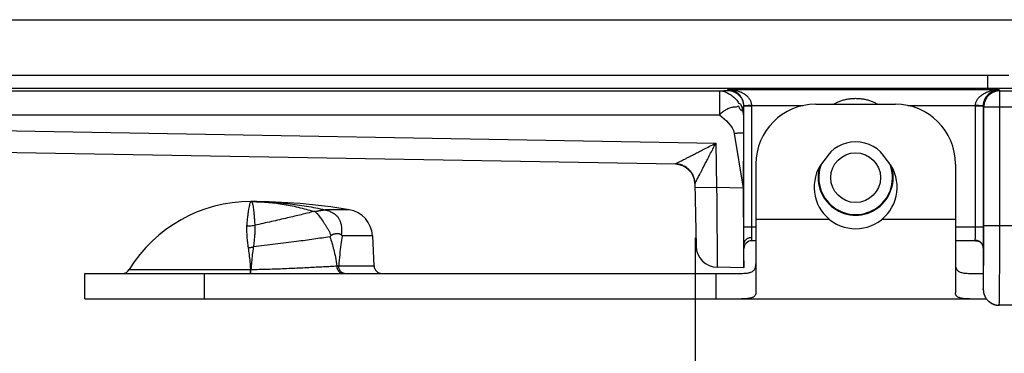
# Model space of a CAD drawing. Header units: inches. Extents: x 0.2 to 16.8, y 0.1 to 10.8.
# Tile 3 of 25: x 2.876 to 4.11, y 2.636 to 3.054. Entities that reach past the tile are written whole.
import ezdxf

# ---------------------------------------------------------------- set-up
doc = ezdxf.new("R2010")
doc.units = ezdxf.units.IN
doc.header["$LTSCALE"] = 0.935
doc.header["$MEASUREMENT"] = 0
doc.layers.get('0').update_dxf_attribs({"linetype": 'CONTINUOUS'})
doc.layers.add('DIMENSIONS', color=7, linetype='CONTINUOUS')
doc.styles.get("Standard").update_dxf_attribs({"font": 'txt', "width": 0.8})
doc.dimstyles.new('DIMSTYLE_1', dxfattribs={"dimtxt": 0.125, "dimasz": 0.18, "dimexe": 0.18, "dimexo": 0.0625, "dimgap": 0.09, "dimtad": 0, "dimtih": 1, "dimtoh": 1, "dimdec": 3, "dimzin": 4, "dimdsep": 46, "dimtxsty": 'STANDARD', "dimblk": '_FILLED', "dimblk1": '_FILLED', "dimblk2": '_FILLED', "dimcen": 0.09, "dimadec": 0, "dimazin": 0, "dimtp": 0.01, "dimtm": 0.01, "dimtfac": 1, "dimtdec": 3, "dimtofl": 0, "dimtmove": 0, "dimatfit": 3, "dimldrblk": '_FILLED', "dimfxl": 1, "dimtolj": 1, "dimtzin": 4, "dimarcsym": 0})

# ---------------------------------------------------------------- blocks, each defined once
blk = doc.blocks.new('_FILLED')
at = {"color": 0, "linetype": 'BYBLOCK'}
blk.add_solid([(0, 0), (-1, 0.1736), (-1, -0.1736)], dxfattribs=at)
blk = doc.blocks.new('*D0')
at = {"layer": 'DIMENSIONS', "color": 2, "linetype": 'CONTINUOUS'}
for p, q in [((3.7224, 2.7811), (3.7224, 1.8214)), ((4.8506, 2.7789), (4.8506, 1.8214)), ((3.7224, 1.9464), (3.0299, 1.9464)), ((4.8506, 1.9464), (5.2106, 1.9464))]:
    blk.add_line(p, q, dxfattribs=at)
at = {"layer": 'DIMENSIONS', "color": 2, "linetype": 'CONTINUOUS', "xscale": 0.18, "yscale": 0.18, "zscale": 0.18}
blk.add_blockref('_FILLED', (3.7224, 1.9464), dxfattribs=at)
at = {"layer": 'DIMENSIONS', "color": 2, "linetype": 'CONTINUOUS', "xscale": 0.18, "yscale": 0.18, "zscale": 0.18, "rotation": 180}
blk.add_blockref('_FILLED', (4.8506, 1.9464), dxfattribs=at)
at = {"layer": 'DIMENSIONS', "color": 2, "linetype": 'CONTINUOUS', "width": 0.8}
for s, p in [('1.128', (1.6424, 1.8839)), ('[', (2.2674, 1.8839)), ('28.66', (2.3674, 1.8839)), (']', (2.8674, 1.8839))]:
    blk.add_text(s, height=0.125, dxfattribs=at).set_placement(p)

msp = doc.modelspace()

# ---------------------------------------------------------------- linework, layer by layer
at = {"color": 7, "linetype": 'CONTINUOUS'}
for p, q in [((2.2206, 3.0544), (4.1946, 3.0544)), ((4.1156, 2.9844), (2.2206, 2.9844)), ((4.089, 2.9844), (4.089, 2.9682)), ((2.2048, 2.9653), (3.753, 2.9653)), ((4.089, 2.9682), (2.2062, 2.9682)), ((3.753, 2.9653), (3.753, 2.9353)), ((3.7632, 2.9657), (3.7637, 2.9667)), ((3.7637, 2.9667), (4.1034, 2.9667)), ((4.1034, 2.9667), (4.1042, 2.9651)), ((4.1042, 2.9651), (4.1202, 2.9651)), ((4.1042, 2.7964), (4.1042, 2.9651)), ((3.7832, 2.9457), (3.7835, 2.9462)), ((3.7935, 2.9462), (3.7835, 2.9462)), ((3.7835, 2.7944), (3.7835, 2.9462)), ((3.7935, 2.9467), (3.858, 2.9467)), ((3.7935, 2.7944), (3.7935, 2.9462)), ((3.8736, 2.9484), (3.9736, 2.9484)), ((3.9891, 2.9467), (4.0737, 2.9467)), ((4.0837, 2.9462), (4.0737, 2.9462)), ((4.0737, 2.7944), (4.0737, 2.9462)), ((4.0837, 2.9462), (4.0842, 2.9452)), ((4.0837, 2.7944), (4.0837, 2.9462)), ((4.0842, 2.9452), (4.1202, 2.9452)), ((4.0842, 2.7964), (4.0842, 2.9452)), ((2.1487, 2.9277), (3.7484, 2.8998)), ((2.2048, 2.9353), (3.753, 2.9353)), ((3.7716, 2.9119), (3.7828, 2.8434)), ((3.7829, 2.9119), (3.7828, 2.8434)), ((2.1483, 2.9007), (3.6978, 2.8736)), ((3.6978, 2.8731), (2.1483, 2.9001)), ((3.7484, 2.8998), (3.7494, 2.844)), ((3.6978, 2.8731), (3.6978, 2.8736)), ((3.7986, 2.8734), (3.7986, 2.7122)), ((4.0486, 2.8734), (4.0486, 2.7122)), ((3.7223, 2.8491), (3.7237, 2.7705)), ((3.7494, 2.844), (3.7224, 2.8436)), ((3.7828, 2.8434), (3.7494, 2.844)), ((3.2889, 2.8162), (3.2586, 2.8162)), ((3.7986, 2.8044), (3.8903, 2.8044)), ((3.9568, 2.8044), (4.0486, 2.8044)), ((3.7986, 2.7944), (3.7835, 2.7944)), ((4.0837, 2.7944), (4.0486, 2.7944)), ((4.0842, 2.7964), (4.7573, 2.7964)), ((3.3181, 2.7835), (3.2801, 2.7835)), ((3.3181, 2.7835), (3.3201, 2.7459)), ((3.7936, 2.7774), (3.7936, 2.7812)), ((3.7986, 2.7774), (3.7936, 2.7774)), ((4.0739, 2.7774), (4.0486, 2.7774)), ((3.7836, 2.7434), (3.7836, 2.7734)), ((4.0835, 2.7686), (4.0835, 2.768)), ((4.0835, 2.7686), (4.0835, 2.768)), ((4.0835, 2.7681), (4.0835, 2.7232)), ((4.0835, 2.768), (4.0835, 2.7681)), ((3.0134, 2.7412), (3.1653, 2.7412)), ((3.2759, 2.7459), (3.3201, 2.7459)), ((3.7836, 2.7434), (3.7502, 2.744)), ((2.9576, 2.7364), (3.7804, 2.7364)), ((2.9576, 2.7044), (2.9576, 2.7364)), ((3.1076, 2.7044), (3.1076, 2.7364)), ((3.7486, 2.7364), (3.7486, 2.7044)), ((4.0668, 2.7364), (4.0835, 2.7364)), ((4.0835, 2.7264), (4.0835, 2.7264)), ((4.0835, 2.7264), (4.0835, 2.7264)), ((4.0835, 2.7232), (4.0835, 2.7212)), ((4.0835, 2.7212), (4.0835, 2.7193)), ((4.0835, 2.7193), (4.0835, 2.717)), ((4.0835, 2.717), (4.0835, 2.7164)), ((2.9576, 2.7044), (4.0875, 2.7044)), ((4.7573, 2.6964), (4.1035, 2.6964))]:
    msp.add_line(p, q, dxfattribs=at)
for points in [[(4.0739, 2.7774), (4.0746, 2.7774), (4.076, 2.7772), (4.0773, 2.7768), (4.0786, 2.7762), (4.0798, 2.7754), (4.0809, 2.7744), (4.0817, 2.7734), (4.0824, 2.7723), (4.0828, 2.7713), (4.0832, 2.7703), (4.0834, 2.7694), (4.0835, 2.7686)], [(4.0835, 2.7164), (4.0835, 2.7162), (4.0835, 2.7159), (4.0835, 2.7157)], [(4.0835, 2.7157), (4.0835, 2.7154), (4.0835, 2.7151), (4.0836, 2.7148), (4.0836, 2.7144), (4.0836, 2.7141), (4.0837, 2.7137), (4.0837, 2.7133), (4.0838, 2.7129), (4.0839, 2.7125), (4.084, 2.7121), (4.0841, 2.7117), (4.0842, 2.7113), (4.0843, 2.7108), (4.0844, 2.7104), (4.0846, 2.7099), (4.0847, 2.7094), (4.0849, 2.709), (4.0851, 2.7085), (4.0853, 2.7081), (4.0855, 2.7076), (4.0858, 2.7071), (4.086, 2.7066), (4.0863, 2.7062), (4.0866, 2.7057), (4.0869, 2.7052), (4.0872, 2.7048), (4.0876, 2.7043), (4.0879, 2.7038), (4.0883, 2.7034), (4.0887, 2.7029), (4.0891, 2.7025), (4.0896, 2.702), (4.0901, 2.7016), (4.0905, 2.7012), (4.0911, 2.7008), (4.0916, 2.7003), (4.0921, 2.6999), (4.0927, 2.6996), (4.0933, 2.6992), (4.0939, 2.6988), (4.0946, 2.6985), (4.0953, 2.6982), (4.096, 2.6979), (4.0967, 2.6976), (4.0975, 2.6973), (4.0982, 2.6971), (4.0991, 2.6969), (4.0999, 2.6967), (4.1007, 2.6966), (4.1016, 2.6965), (4.1025, 2.6964), (4.1035, 2.6964)]]:
    msp.add_lwpolyline(points, dxfattribs=at)
msp.add_circle((3.9236, 2.8564), 0.0312, dxfattribs=at)
for centre, radius, start, end in [((3.8736, 2.8734), 0.075, 90, 180), ((3.9736, 2.8734), 0.075, 0, 90), ((3.9236, 2.8564), 0.0448, 31.1508, 148.8492), ((3.9236, 2.8444), 0.052, 137.4587, 42.5413), ((3.6973, 2.8481), 0.025, 2.2574, 89.0001), ((3.9236, 2.8564), 0.047, 161.9308, 18.0692), ((3.9236, 2.8564), 0.0462, 157.7789, 22.2211), ((3.1656, 2.6479), 0.1785, 90, 148.5015), ((3.1656, 2.0764), 0.75, 80.5349, 90), ((3.2832, 2.7817), 0.035, 3, 80.5349), ((3.7936, 2.7674), 0.01, 90, 180), ((3.7507, 2.771), 0.027, 181, 269), ((3.0049, 2.7464), 0.01, 270, 328.5015), ((3.3301, 2.7464), 0.01, 183, 270)]:
    msp.add_arc(centre, radius, start, end, dxfattribs=at)
for points, knots in [([(3.753, 2.9653), (3.7534, 2.9653), (3.754, 2.9653), (3.755, 2.9654), (3.756, 2.9654), (3.7569, 2.9654), (3.7578, 2.9654), (3.7586, 2.9654), (3.7594, 2.9655), (3.7601, 2.9655), (3.7607, 2.9655), (3.7611, 2.9655), (3.7614, 2.9655), (3.7617, 2.9655), (3.7619, 2.9656), (3.7621, 2.9656), (3.7624, 2.9656), (3.7625, 2.9656), (3.7627, 2.9656), (3.7629, 2.9656), (3.763, 2.9656), (3.763, 2.9656), (3.7631, 2.9656), (3.7631, 2.9656), (3.7632, 2.9657), (3.7632, 2.9657), (3.7632, 2.9657), (3.7632, 2.9657), (3.7632, 2.9657), (3.7632, 2.9657), (3.7632, 2.9657), (3.7632, 2.9657)], [0, 0, 0, 0, 0.098552, 0.19493, 0.288567, 0.3789, 0.465361, 0.547387, 0.624411, 0.695869, 0.761195, 0.791382, 0.819825, 0.846453, 0.871196, 0.893984, 0.914746, 0.933413, 0.949914, 0.964183, 0.97615, 0.98125, 0.985752, 0.989646, 0.992929, 0.995595, 0.997644, 0.998441, 0.999092, 0.999605, 1, 1, 1, 1]), ([(3.753, 2.9653), (3.7536, 2.9653), (3.7549, 2.9652), (3.7568, 2.9649), (3.7589, 2.9643), (3.7611, 2.9635), (3.7633, 2.9625), (3.7656, 2.9612), (3.7678, 2.9597), (3.7699, 2.9581), (3.772, 2.9563), (3.7738, 2.9544), (3.776, 2.9526), (3.7763, 2.9494), (3.7793, 2.9492), (3.78, 2.9467), (3.7817, 2.9443), (3.7811, 2.9413), (3.7828, 2.9392), (3.7829, 2.9373), (3.783, 2.936), (3.783, 2.9353)], [0, 0, 0, 0, 0.037666, 0.080476, 0.127593, 0.17831, 0.232047, 0.288012, 0.34534, 0.403367, 0.461666, 0.519872, 0.577739, 0.643445, 0.687614, 0.73947, 0.79118, 0.882158, 0.912126, 0.957479, 1, 1, 1, 1]), ([(3.7632, 2.9657), (3.7639, 2.9657), (3.7652, 2.9656), (3.7671, 2.9653), (3.769, 2.9648), (3.7709, 2.9642), (3.7727, 2.9633), (3.7744, 2.9623), (3.7757, 2.9614), (3.7767, 2.9605), (3.7776, 2.9596), (3.7787, 2.9584), (3.7799, 2.9568), (3.7809, 2.9551), (3.7817, 2.9533), (3.7824, 2.9515), (3.7829, 2.9496), (3.7832, 2.9476), (3.7832, 2.9463), (3.7832, 2.9457)], [0, 0, 0, 0, 0.062522, 0.125043, 0.187558, 0.250085, 0.312637, 0.375192, 0.437713, 0.468963, 0.5002, 0.562633, 0.625084, 0.68757, 0.750078, 0.812583, 0.875065, 0.937524, 1, 1, 1, 1]), ([(3.7935, 2.9467), (3.7935, 2.9472), (3.7934, 2.9482), (3.7931, 2.9498), (3.7926, 2.9514), (3.7918, 2.953), (3.7908, 2.9547), (3.7895, 2.9564), (3.7879, 2.9582), (3.7858, 2.9599), (3.7833, 2.9616), (3.7803, 2.9632), (3.7767, 2.9646), (3.7727, 2.9658), (3.7683, 2.9665), (3.7653, 2.9667), (3.7637, 2.9667)], [0, 0, 0, 0, 0.038332, 0.078239, 0.12058, 0.166123, 0.215614, 0.270335, 0.331491, 0.399915, 0.476633, 0.562917, 0.659919, 0.767125, 0.881786, 1, 1, 1, 1]), ([(3.7835, 2.9462), (3.7835, 2.9467), (3.7834, 2.9478), (3.7833, 2.9494), (3.7829, 2.951), (3.7825, 2.9527), (3.7818, 2.9544), (3.781, 2.9561), (3.7799, 2.9579), (3.7785, 2.9597), (3.7769, 2.9614), (3.7749, 2.963), (3.7725, 2.9645), (3.7698, 2.9657), (3.7669, 2.9665), (3.7648, 2.9667), (3.7637, 2.9667)], [0, 0, 0, 0, 0.051347, 0.10067, 0.153239, 0.208441, 0.265733, 0.326539, 0.392369, 0.463065, 0.538776, 0.620224, 0.708254, 0.802371, 0.900495, 1, 1, 1, 1]), ([(4.0737, 2.9467), (4.0737, 2.9472), (4.0738, 2.9483), (4.0741, 2.9498), (4.0746, 2.9515), (4.0754, 2.9531), (4.0764, 2.9548), (4.0777, 2.9566), (4.0794, 2.9583), (4.0814, 2.96), (4.0839, 2.9617), (4.0869, 2.9632), (4.0904, 2.9646), (4.0944, 2.9658), (4.0988, 2.9665), (4.1018, 2.9667), (4.1034, 2.9667)], [0, 0, 0, 0, 0.039183, 0.079657, 0.122491, 0.168637, 0.218924, 0.274073, 0.335056, 0.402978, 0.479053, 0.564416, 0.66027, 0.766839, 0.881225, 1, 1, 1, 1]), ([(4.0837, 2.9462), (4.0837, 2.9467), (4.0837, 2.9477), (4.0839, 2.9493), (4.0842, 2.9508), (4.0846, 2.9523), (4.0852, 2.9539), (4.0859, 2.9556), (4.0868, 2.9572), (4.088, 2.9588), (4.0893, 2.9604), (4.091, 2.962), (4.0929, 2.9634), (4.0952, 2.9647), (4.0977, 2.9658), (4.1005, 2.9665), (4.1024, 2.9667), (4.1034, 2.9667)], [0, 0, 0, 0, 0.05004, 0.096416, 0.145134, 0.196553, 0.250741, 0.307443, 0.366783, 0.4296, 0.496667, 0.568355, 0.645086, 0.727441, 0.81531, 0.906665, 1, 1, 1, 1]), ([(4.1042, 2.9651), (4.1034, 2.9651), (4.1019, 2.9651), (4.0997, 2.9647), (4.0976, 2.9641), (4.0955, 2.9632), (4.0935, 2.9621), (4.0917, 2.9608), (4.09, 2.9593), (4.0885, 2.9576), (4.0872, 2.9558), (4.0861, 2.9538), (4.0853, 2.9518), (4.0846, 2.9496), (4.0843, 2.9474), (4.0842, 2.9459), (4.0842, 2.9452)], [0, 0, 0, 0, 0.07143, 0.142861, 0.214292, 0.285724, 0.357156, 0.428587, 0.500018, 0.571448, 0.642877, 0.714305, 0.785731, 0.857155, 0.928578, 1, 1, 1, 1]), ([(4.139, 2.969), (4.1389, 2.969), (4.1386, 2.9689), (4.1379, 2.9688), (4.1368, 2.9688), (4.1353, 2.9687), (4.1334, 2.9686), (4.1311, 2.9686), (4.1285, 2.9685), (4.1255, 2.9684), (4.1223, 2.9684), (4.1188, 2.9683), (4.115, 2.9683), (4.111, 2.9683), (4.1068, 2.9682), (4.1025, 2.9682), (4.098, 2.9682), (4.0935, 2.9682), (4.0905, 2.9682), (4.089, 2.9682)], [0, 0, 0, 0, 0.005908, 0.019962, 0.042221, 0.072504, 0.110493, 0.15588, 0.208314, 0.267393, 0.3326, 0.403375, 0.479106, 0.55915, 0.642941, 0.72985, 0.818996, 0.909382, 1, 1, 1, 1]), ([(3.8959, 2.9484), (3.8962, 2.9486), (3.8977, 2.9495), (3.9007, 2.951), (3.9051, 2.9528), (3.9096, 2.9542), (3.9142, 2.9551), (3.9189, 2.9557), (3.9236, 2.9559), (3.9282, 2.9557), (3.9329, 2.9551), (3.9376, 2.9542), (3.9421, 2.9528), (3.9464, 2.951), (3.9494, 2.9495), (3.951, 2.9486), (3.9512, 2.9484)], [0, 0, 0, 0, 0.016292, 0.093621, 0.174311, 0.256532, 0.33867, 0.41983, 0.499869, 0.579927, 0.660952, 0.743307, 0.82629, 0.90758, 0.984648, 1, 1, 1, 1]), ([(3.783, 2.9353), (3.783, 2.9359), (3.783, 2.9371), (3.7824, 2.9387), (3.7821, 2.9431), (3.7812, 2.9391), (3.7801, 2.9413), (3.7779, 2.942), (3.7782, 2.9458), (3.7753, 2.9459), (3.7739, 2.9446), (3.7719, 2.945), (3.7699, 2.9446), (3.7678, 2.9442), (3.7656, 2.9434), (3.7633, 2.9425), (3.7611, 2.9414), (3.7589, 2.9401), (3.7568, 2.9386), (3.7549, 2.937), (3.7535, 2.936), (3.753, 2.9353)], [0, 0, 0, 0, 0.041367, 0.081258, 0.14959, 0.189894, 0.224455, 0.261518, 0.359167, 0.397425, 0.439704, 0.485064, 0.533649, 0.585586, 0.640824, 0.698974, 0.759246, 0.820626, 0.881976, 0.942134, 1, 1, 1, 1]), ([(3.783, 2.9353), (3.7831, 2.936), (3.7831, 2.9371), (3.7831, 2.9384), (3.7831, 2.9393), (3.7831, 2.9402), (3.7831, 2.9411), (3.7831, 2.9419), (3.7831, 2.9426), (3.7831, 2.9433), (3.7831, 2.9438), (3.7832, 2.9441), (3.7832, 2.9444), (3.7832, 2.9446), (3.7832, 2.9448), (3.7832, 2.945), (3.7832, 2.9452), (3.7832, 2.9453), (3.7832, 2.9454), (3.7832, 2.9455), (3.7832, 2.9455), (3.7832, 2.9456), (3.7832, 2.9456), (3.7832, 2.9456), (3.7832, 2.9457), (3.7832, 2.9457), (3.7832, 2.9457), (3.7832, 2.9457), (3.7832, 2.9457)], [0, 0, 0, 0, 0.202424, 0.298097, 0.389511, 0.476242, 0.557865, 0.633957, 0.704093, 0.767849, 0.824801, 0.850593, 0.874525, 0.896544, 0.916597, 0.934632, 0.950595, 0.964435, 0.976098, 0.981097, 0.985532, 0.989398, 0.992688, 0.995397, 0.997519, 0.999052, 0.999598, 1, 1, 1, 1]), ([(3.7935, 2.9467), (3.793, 2.9467), (3.7922, 2.9467), (3.7909, 2.9467), (3.7897, 2.9467), (3.7885, 2.9466), (3.7875, 2.9466), (3.7865, 2.9466), (3.7856, 2.9466), (3.7849, 2.9466), (3.7843, 2.9465), (3.7839, 2.9466), (3.7837, 2.9465), (3.7835, 2.9465), (3.7835, 2.9466)], [0, 0, 0, 0, 0.129395, 0.256735, 0.379831, 0.496563, 0.604918, 0.703029, 0.789211, 0.86199, 0.920148, 0.962731, 0.989106, 1, 1, 1, 1]), ([(3.7935, 2.9462), (3.7935, 2.9463), (3.7935, 2.9464), (3.7935, 2.9466), (3.7935, 2.9467), (3.7935, 2.9467)], [0, 0, 0, 0, 0.333334, 0.666666, 1, 1, 1, 1]), ([(4.0837, 2.9466), (4.0837, 2.9465), (4.0835, 2.9465), (4.0833, 2.9466), (4.0828, 2.9465), (4.0822, 2.9466), (4.0815, 2.9466), (4.0807, 2.9466), (4.0797, 2.9466), (4.0786, 2.9466), (4.0774, 2.9467), (4.0762, 2.9467), (4.075, 2.9467), (4.0741, 2.9467), (4.0737, 2.9467)], [0, 0, 0, 0, 0.010876, 0.037249, 0.079842, 0.138022, 0.210827, 0.297034, 0.395166, 0.503533, 0.620264, 0.743344, 0.870652, 1, 1, 1, 1]), ([(4.0737, 2.9462), (4.0737, 2.9463), (4.0737, 2.9464), (4.0737, 2.9466), (4.0737, 2.9467), (4.0737, 2.9467)], [0, 0, 0, 0, 0.333293, 0.666624, 1, 1, 1, 1]), ([(3.783, 2.9353), (3.783, 2.9344), (3.783, 2.9325), (3.783, 2.9288), (3.783, 2.9251), (3.7829, 2.9214), (3.7829, 2.9185), (3.7829, 2.9153), (3.7829, 2.913), (3.7829, 2.9119)], [0, 0, 0, 0, 0.123509, 0.241102, 0.471224, 0.590095, 0.715734, 0.851311, 1, 1, 1, 1]), ([(3.7716, 2.9119), (3.7721, 2.912), (3.7731, 2.9121), (3.7745, 2.9123), (3.7759, 2.9124), (3.7772, 2.9126), (3.7784, 2.9126), (3.7795, 2.9126), (3.7805, 2.9126), (3.7813, 2.9126), (3.782, 2.9125), (3.7824, 2.9123), (3.7828, 2.9122), (3.7829, 2.912), (3.7829, 2.9119)], [0, 0, 0, 0, 0.128716, 0.254453, 0.375315, 0.489517, 0.59534, 0.691188, 0.775633, 0.847306, 0.905137, 0.948699, 0.978876, 1, 1, 1, 1]), ([(3.6978, 2.8736), (3.6978, 2.8737), (3.698, 2.8737), (3.6983, 2.8739), (3.6989, 2.8742), (3.6998, 2.8747), (3.7009, 2.8753), (3.7025, 2.8761), (3.7044, 2.8771), (3.7068, 2.8783), (3.7097, 2.8798), (3.7132, 2.8816), (3.7172, 2.8837), (3.7219, 2.8861), (3.7274, 2.8889), (3.7337, 2.8922), (3.7408, 2.8958), (3.7458, 2.8984), (3.7484, 2.8998)], [0, 0, 0, 0, 0.002575, 0.009184, 0.020582, 0.037255, 0.060117, 0.090288, 0.12853, 0.175537, 0.232332, 0.299861, 0.379232, 0.471557, 0.578728, 0.703308, 0.844551, 1, 1, 1, 1]), ([(3.7223, 2.849), (3.7223, 2.8491), (3.7224, 2.8492), (3.7226, 2.8495), (3.7228, 2.85), (3.7232, 2.8507), (3.7237, 2.8517), (3.7244, 2.853), (3.7252, 2.8547), (3.7263, 2.8567), (3.7275, 2.8592), (3.7291, 2.8622), (3.7308, 2.8656), (3.7329, 2.8696), (3.7353, 2.8742), (3.738, 2.8796), (3.7412, 2.8857), (3.7447, 2.8925), (3.7472, 2.8973), (3.7484, 2.8998)], [0, 0, 0, 0, 0.002574, 0.00813, 0.017606, 0.031671, 0.051054, 0.076535, 0.108958, 0.149101, 0.197566, 0.255171, 0.322834, 0.401474, 0.492095, 0.596608, 0.717017, 0.852195, 1, 1, 1, 1]), ([(3.7141, 2.8672), (3.7134, 2.8678), (3.7121, 2.8689), (3.71, 2.8703), (3.7077, 2.8714), (3.7053, 2.8724), (3.7028, 2.8731), (3.7003, 2.8735), (3.6986, 2.8736), (3.6978, 2.8736)], [0, 0, 0, 0, 0.143275, 0.286451, 0.42947, 0.572342, 0.715059, 0.857611, 1, 1, 1, 1]), ([(3.7141, 2.8672), (3.7134, 2.8678), (3.7121, 2.8689), (3.71, 2.8703), (3.7077, 2.8714), (3.7053, 2.8724), (3.7028, 2.8731), (3.7003, 2.8735), (3.6986, 2.8736), (3.6978, 2.8736)], [0, 0, 0, 0, 0.142804, 0.285668, 0.428533, 0.571398, 0.714264, 0.857132, 1, 1, 1, 1]), ([(3.7223, 2.8491), (3.7223, 2.8499), (3.7222, 2.8516), (3.7218, 2.8542), (3.7211, 2.8566), (3.7201, 2.859), (3.7189, 2.8613), (3.7175, 2.8634), (3.7159, 2.8654), (3.7147, 2.8666), (3.7141, 2.8672)], [0, 0, 0, 0, 0.124997, 0.249977, 0.374978, 0.499991, 0.625008, 0.750022, 0.875027, 1, 1, 1, 1]), ([(3.7494, 2.844), (3.7494, 2.8414), (3.7495, 2.8362), (3.7495, 2.8284), (3.7496, 2.8207), (3.7497, 2.8132), (3.7497, 2.8058), (3.7498, 2.7987), (3.7498, 2.7918), (3.7499, 2.7853), (3.7499, 2.7792), (3.75, 2.7734), (3.75, 2.7681), (3.7501, 2.7633), (3.7501, 2.7589), (3.7501, 2.7551), (3.7502, 2.7518), (3.7502, 2.7491), (3.7502, 2.747), (3.7502, 2.7454), (3.7502, 2.7445), (3.7502, 2.7441), (3.7502, 2.744)], [0, 0, 0, 0, 0.078537, 0.156605, 0.233687, 0.309301, 0.38298, 0.454272, 0.522738, 0.587954, 0.649522, 0.70708, 0.760297, 0.808863, 0.852479, 0.890863, 0.923765, 0.950975, 0.972321, 0.987666, 0.996913, 1, 1, 1, 1]), ([(3.7828, 2.8434), (3.7828, 2.8409), (3.7828, 2.8357), (3.7828, 2.8281), (3.7828, 2.8205), (3.7828, 2.813), (3.7829, 2.8058), (3.7829, 2.7987), (3.7829, 2.792), (3.7829, 2.7855), (3.783, 2.7794), (3.783, 2.7737), (3.7831, 2.7684), (3.7831, 2.7635), (3.7832, 2.7591), (3.7832, 2.7552), (3.7833, 2.7519), (3.7834, 2.7491), (3.7834, 2.7468), (3.7835, 2.7452), (3.7835, 2.7443), (3.7836, 2.7439)], [0, 0, 0, 0, 0.077649, 0.154971, 0.231269, 0.306114, 0.379284, 0.450127, 0.518165, 0.58325, 0.644822, 0.702414, 0.755918, 0.804903, 0.848968, 0.888024, 0.921785, 0.949964, 0.972488, 0.989214, 1, 1, 1, 1]), ([(3.1656, 2.8264), (3.1654, 2.8264), (3.1651, 2.8257), (3.1647, 2.8247), (3.1642, 2.8227), (3.1636, 2.82), (3.1629, 2.8166), (3.1623, 2.8124), (3.1616, 2.8075), (3.161, 2.8019), (3.1607, 2.7979), (3.1605, 2.7958)], [0, 0, 0, 0, 0.016475, 0.056242, 0.120438, 0.209052, 0.321738, 0.457948, 0.616993, 0.798027, 1, 1, 1, 1]), ([(3.1656, 2.8264), (3.1734, 2.8264), (3.189, 2.826), (3.2123, 2.8241), (3.2355, 2.8209), (3.2509, 2.8179), (3.2586, 2.8162)], [0, 0, 0, 0, 0.249263, 0.49875, 0.748878, 1, 1, 1, 1]), ([(3.1656, 2.8264), (3.1721, 2.8264), (3.1854, 2.8259), (3.2053, 2.8235), (3.2252, 2.8196), (3.2382, 2.816), (3.2447, 2.814)], [0, 0, 0, 0, 0.245551, 0.495053, 0.747066, 1, 1, 1, 1]), ([(3.1656, 2.8264), (3.1659, 2.8264), (3.1667, 2.826), (3.1675, 2.8247), (3.1681, 2.8228), (3.1686, 2.8202), (3.1691, 2.8168), (3.1695, 2.8128), (3.1699, 2.808), (3.1703, 2.8026), (3.1706, 2.7987), (3.1708, 2.7967)], [0, 0, 0, 0, 0.032826, 0.077412, 0.141792, 0.228479, 0.33814, 0.470716, 0.625755, 0.802519, 1, 1, 1, 1]), ([(3.2447, 2.814), (3.2421, 2.8133), (3.2368, 2.8119), (3.2287, 2.8099), (3.2203, 2.8079), (3.2113, 2.8058), (3.2017, 2.8036), (3.1915, 2.8013), (3.1812, 2.799), (3.1742, 2.7975), (3.1708, 2.7967)], [0, 0, 0, 0, 0.10629, 0.216462, 0.330093, 0.446756, 0.581909, 0.71966, 0.859271, 1, 1, 1, 1]), ([(3.2459, 2.8141), (3.2457, 2.8141), (3.2455, 2.814), (3.2451, 2.814), (3.2448, 2.814), (3.2447, 2.814)], [0, 0, 0, 0, 0.340159, 0.673935, 1, 1, 1, 1]), ([(3.2459, 2.8141), (3.246, 2.8141), (3.2463, 2.8141), (3.2468, 2.8141), (3.2472, 2.8142), (3.2478, 2.8143), (3.2483, 2.8144), (3.2489, 2.8145), (3.2496, 2.8147), (3.2503, 2.8148), (3.2511, 2.815), (3.2519, 2.8151), (3.2528, 2.8153), (3.2536, 2.8154), (3.2544, 2.8155), (3.2551, 2.8156), (3.2557, 2.8157), (3.2563, 2.8158), (3.2567, 2.8158), (3.2571, 2.8159), (3.2575, 2.8159), (3.2578, 2.8159), (3.258, 2.816), (3.2582, 2.816), (3.2584, 2.816), (3.2585, 2.816), (3.2586, 2.8161), (3.2586, 2.8161)], [0, 0, 0, 0, 0.031629, 0.066839, 0.105109, 0.146664, 0.191509, 0.239918, 0.292111, 0.34828, 0.408671, 0.474101, 0.543832, 0.613966, 0.677587, 0.732695, 0.780255, 0.821662, 0.857794, 0.889255, 0.916479, 0.939789, 0.95936, 0.975284, 0.987487, 0.995824, 1, 1, 1, 1]), ([(3.2459, 2.8141), (3.2464, 2.8137), (3.2474, 2.8128), (3.2489, 2.8112), (3.2505, 2.8092), (3.2523, 2.807), (3.2541, 2.8046), (3.2559, 2.8019), (3.2578, 2.7991), (3.2598, 2.7962), (3.2616, 2.7931), (3.2634, 2.79), (3.2649, 2.7869), (3.2657, 2.7848), (3.2661, 2.7838)], [0, 0, 0, 0, 0.050636, 0.110882, 0.179824, 0.257518, 0.341847, 0.429889, 0.521669, 0.617942, 0.716837, 0.814884, 0.909696, 1, 1, 1, 1]), ([(3.2586, 2.8161), (3.2586, 2.8161), (3.2586, 2.8161), (3.2586, 2.8162), (3.2586, 2.8162), (3.2586, 2.8162)], [0, 0, 0, 0, 0.351427, 0.68583, 1, 1, 1, 1]), ([(3.2586, 2.8161), (3.2595, 2.8159), (3.2612, 2.8155), (3.2636, 2.8147), (3.2657, 2.8138), (3.2675, 2.8129), (3.2691, 2.812), (3.2705, 2.811), (3.2718, 2.8101), (3.2729, 2.809), (3.2741, 2.8078), (3.2751, 2.8064), (3.2761, 2.8049), (3.2769, 2.8033), (3.2777, 2.8016), (3.2784, 2.7996), (3.2789, 2.7974), (3.2793, 2.7948), (3.2795, 2.7918), (3.2794, 2.7884), (3.2792, 2.7861), (3.279, 2.7848)], [0, 0, 0, 0, 0.067124, 0.126793, 0.179887, 0.227378, 0.27131, 0.31174, 0.349024, 0.384121, 0.424357, 0.465744, 0.508739, 0.551444, 0.596096, 0.644054, 0.697312, 0.759307, 0.831219, 0.912238, 1, 1, 1, 1]), ([(3.1605, 2.7958), (3.1604, 2.7945), (3.1603, 2.7918), (3.1605, 2.7872), (3.1608, 2.7818), (3.1615, 2.7755), (3.1621, 2.771), (3.1624, 2.7686)], [0, 0, 0, 0, 0.14032, 0.306046, 0.50204, 0.734446, 1, 1, 1, 1]), ([(3.1605, 2.7958), (3.1617, 2.7958), (3.164, 2.7959), (3.1674, 2.7962), (3.1696, 2.7965), (3.1708, 2.7967)], [0, 0, 0, 0, 0.334636, 0.668127, 1, 1, 1, 1]), ([(3.1708, 2.7967), (3.1708, 2.7954), (3.1709, 2.7927), (3.1708, 2.7881), (3.1704, 2.7827), (3.1698, 2.7764), (3.1692, 2.7719), (3.1688, 2.7695)], [0, 0, 0, 0, 0.139104, 0.305379, 0.50092, 0.730429, 1, 1, 1, 1]), ([(3.7836, 2.7735), (3.7836, 2.7742), (3.7836, 2.7756), (3.7835, 2.7778), (3.7835, 2.7803), (3.7835, 2.7829), (3.7835, 2.7857), (3.7835, 2.7885), (3.7835, 2.7914), (3.7835, 2.7934), (3.7835, 2.7944)], [0, 0, 0, 0, 0.096135, 0.203655, 0.320935, 0.446532, 0.57892, 0.716472, 0.857581, 1, 1, 1, 1]), ([(3.7936, 2.7812), (3.7936, 2.7817), (3.7936, 2.7825), (3.7935, 2.784), (3.7935, 2.7855), (3.7935, 2.7871), (3.7935, 2.7889), (3.7935, 2.7907), (3.7935, 2.7925), (3.7935, 2.7938), (3.7935, 2.7944)], [0, 0, 0, 0, 0.096341, 0.203614, 0.320763, 0.446256, 0.578633, 0.716173, 0.857209, 1, 1, 1, 1]), ([(4.0735, 2.7779), (4.0735, 2.7781), (4.0735, 2.7785), (4.0735, 2.7794), (4.0736, 2.7804), (4.0736, 2.7817), (4.0736, 2.7831), (4.0736, 2.7847), (4.0736, 2.7865), (4.0736, 2.7884), (4.0737, 2.7903), (4.0737, 2.7924), (4.0737, 2.7937), (4.0737, 2.7944)], [0, 0, 0, 0, 0.035735, 0.085805, 0.14947, 0.225788, 0.313633, 0.411692, 0.518492, 0.632458, 0.75189, 0.875006, 1, 1, 1, 1]), ([(4.0835, 2.7681), (4.0835, 2.7684), (4.0835, 2.769), (4.0835, 2.77), (4.0835, 2.7713), (4.0836, 2.7728), (4.0836, 2.7746), (4.0836, 2.7766), (4.0836, 2.7788), (4.0836, 2.7812), (4.0836, 2.7837), (4.0836, 2.7863), (4.0837, 2.789), (4.0837, 2.7917), (4.0837, 2.7935), (4.0837, 2.7944)], [0, 0, 0, 0, 0.028554, 0.067463, 0.116551, 0.175405, 0.243493, 0.320025, 0.404032, 0.494504, 0.590286, 0.690049, 0.792456, 0.896195, 1, 1, 1, 1]), ([(4.0838, 2.7264), (4.0838, 2.7274), (4.0839, 2.7297), (4.0839, 2.7334), (4.084, 2.7377), (4.084, 2.7424), (4.084, 2.7474), (4.0841, 2.7528), (4.0841, 2.7584), (4.0841, 2.7644), (4.0841, 2.7705), (4.0842, 2.7769), (4.0842, 2.7833), (4.0842, 2.7899), (4.0842, 2.7942), (4.0842, 2.7964)], [0, 0, 0, 0, 0.043541, 0.098428, 0.159504, 0.226331, 0.298434, 0.375316, 0.456429, 0.54128, 0.629382, 0.720125, 0.812707, 0.906281, 1, 1, 1, 1]), ([(4.1035, 2.6964), (4.1036, 2.6964), (4.1035, 2.6971), (4.1037, 2.6978), (4.1036, 2.6994), (4.1037, 2.7015), (4.1038, 2.7042), (4.1038, 2.7075), (4.1039, 2.7113), (4.1039, 2.7157), (4.1039, 2.7205), (4.104, 2.7259), (4.104, 2.7316), (4.1041, 2.7378), (4.1041, 2.7443), (4.1041, 2.7511), (4.1041, 2.7582), (4.1042, 2.7656), (4.1042, 2.7731), (4.1042, 2.7808), (4.1042, 2.7886), (4.1042, 2.7938), (4.1042, 2.7964)], [0, 0, 0, 0, 0.003131, 0.012375, 0.027702, 0.04902, 0.0762, 0.109074, 0.14744, 0.191062, 0.23967, 0.292966, 0.350621, 0.412279, 0.477559, 0.546061, 0.61736, 0.69102, 0.766583, 0.843584, 0.92155, 1, 1, 1, 1]), ([(3.2648, 2.7822), (3.2615, 2.7817), (3.2548, 2.7807), (3.2446, 2.7792), (3.2339, 2.7777), (3.2223, 2.7762), (3.2098, 2.7746), (3.1963, 2.7729), (3.1826, 2.7712), (3.1734, 2.77), (3.1688, 2.7695)], [0, 0, 0, 0, 0.102442, 0.209515, 0.320699, 0.43547, 0.57282, 0.713343, 0.856062, 1, 1, 1, 1]), ([(3.2661, 2.7838), (3.266, 2.7836), (3.2657, 2.7832), (3.2652, 2.7827), (3.2649, 2.7823), (3.2648, 2.7822)], [0, 0, 0, 0, 0.335403, 0.667358, 1, 1, 1, 1]), ([(3.2648, 2.7822), (3.2657, 2.7796), (3.2674, 2.7743), (3.2698, 2.7657), (3.2719, 2.7562), (3.2732, 2.7494), (3.2737, 2.7458)], [0, 0, 0, 0, 0.215503, 0.450325, 0.710019, 1, 1, 1, 1]), ([(3.2661, 2.7838), (3.2663, 2.7839), (3.2665, 2.7842), (3.267, 2.7846), (3.2676, 2.7849), (3.2682, 2.7852), (3.269, 2.7855), (3.2698, 2.7858), (3.2708, 2.786), (3.2718, 2.7862), (3.2729, 2.7864), (3.2739, 2.7864), (3.2749, 2.7864), (3.2757, 2.7863), (3.2765, 2.7861), (3.2772, 2.786), (3.2777, 2.7857), (3.2782, 2.7855), (3.2787, 2.7852), (3.2789, 2.785), (3.279, 2.7848)], [0, 0, 0, 0, 0.039893, 0.083774, 0.131725, 0.184325, 0.241794, 0.304751, 0.373926, 0.449386, 0.529639, 0.607996, 0.678656, 0.740706, 0.795127, 0.843769, 0.887889, 0.928107, 0.965346, 1, 1, 1, 1]), ([(3.2801, 2.7835), (3.2795, 2.7798), (3.2784, 2.772), (3.277, 2.7594), (3.2762, 2.7506), (3.2759, 2.7459)], [0, 0, 0, 0, 0.296621, 0.629381, 1, 1, 1, 1]), ([(3.279, 2.7848), (3.2791, 2.7847), (3.2794, 2.7844), (3.2798, 2.784), (3.28, 2.7837), (3.2801, 2.7835)], [0, 0, 0, 0, 0.341554, 0.674985, 1, 1, 1, 1]), ([(3.7936, 2.7812), (3.7931, 2.7812), (3.7923, 2.7812), (3.791, 2.781), (3.7897, 2.7807), (3.7886, 2.7802), (3.7875, 2.7797), (3.7865, 2.779), (3.7856, 2.7782), (3.7849, 2.7774), (3.7843, 2.7765), (3.7839, 2.7755), (3.7836, 2.7745), (3.7836, 2.7738), (3.7836, 2.7734)], [0, 0, 0, 0, 0.093001, 0.185503, 0.276846, 0.366475, 0.453926, 0.538857, 0.621076, 0.70057, 0.777511, 0.852265, 0.925366, 1, 1, 1, 1]), ([(4.0739, 2.7774), (4.0738, 2.7774), (4.0737, 2.7774), (4.0735, 2.7776), (4.0735, 2.7778), (4.0735, 2.7779)], [0, 0, 0, 0, 0.357286, 0.646349, 1, 1, 1, 1]), ([(4.0834, 2.7689), (4.0834, 2.7691), (4.0834, 2.7696), (4.0832, 2.7706), (4.0827, 2.7719), (4.0822, 2.773), (4.0814, 2.7741), (4.0806, 2.775), (4.0796, 2.7759), (4.0785, 2.7766), (4.0773, 2.7771), (4.0761, 2.7775), (4.0749, 2.7778), (4.0742, 2.7778), (4.0739, 2.7778)], [0, 0, 0, 0, 0.034496, 0.123876, 0.213434, 0.303229, 0.393305, 0.483686, 0.574375, 0.665354, 0.756586, 0.848017, 0.93958, 1, 1, 1, 1]), ([(3.1624, 2.7686), (3.1631, 2.7687), (3.1646, 2.7688), (3.1667, 2.7691), (3.1681, 2.7693), (3.1688, 2.7695)], [0, 0, 0, 0, 0.333181, 0.666627, 1, 1, 1, 1]), ([(3.1624, 2.7686), (3.1628, 2.7657), (3.1636, 2.7598), (3.1646, 2.7506), (3.1651, 2.7444), (3.1653, 2.7412)], [0, 0, 0, 0, 0.319026, 0.653097, 1, 1, 1, 1]), ([(3.1688, 2.7695), (3.1684, 2.7663), (3.1676, 2.76), (3.1666, 2.7506), (3.1661, 2.7443), (3.1659, 2.7412)], [0, 0, 0, 0, 0.337971, 0.670081, 1, 1, 1, 1]), ([(3.1653, 2.7364), (3.1653, 2.7364), (3.1652, 2.7366), (3.1653, 2.7369), (3.1653, 2.7374), (3.1653, 2.7381), (3.1653, 2.739), (3.1653, 2.7401), (3.1653, 2.7408), (3.1653, 2.7412)], [0, 0, 0, 0, 0.022246, 0.088491, 0.19733, 0.346454, 0.532695, 0.752097, 1, 1, 1, 1]), ([(3.1653, 2.7412), (3.1653, 2.7412), (3.1655, 2.7412), (3.1657, 2.7412), (3.1658, 2.7412), (3.1659, 2.7412)], [0, 0, 0, 0, 0.333344, 0.666679, 1, 1, 1, 1]), ([(3.1658, 2.7364), (3.1658, 2.7364), (3.1658, 2.7366), (3.1658, 2.7369), (3.1658, 2.7374), (3.1659, 2.7381), (3.1659, 2.739), (3.1659, 2.7401), (3.1659, 2.7408), (3.1659, 2.7412)], [0, 0, 0, 0, 0.022786, 0.089157, 0.198004, 0.347056, 0.533159, 0.752361, 1, 1, 1, 1]), ([(3.1659, 2.7412), (3.1694, 2.7413), (3.1764, 2.7415), (3.187, 2.7418), (3.1976, 2.7421), (3.208, 2.7425), (3.2183, 2.743), (3.2283, 2.7434), (3.2382, 2.7439), (3.2477, 2.7444), (3.2568, 2.7449), (3.2654, 2.7453), (3.271, 2.7457), (3.2737, 2.7458)], [0, 0, 0, 0, 0.09752, 0.19565, 0.293619, 0.390664, 0.486102, 0.57957, 0.670773, 0.759143, 0.843939, 0.924451, 1, 1, 1, 1]), ([(3.2737, 2.7458), (3.274, 2.7458), (3.2745, 2.7459), (3.2752, 2.7459), (3.2756, 2.7459), (3.2759, 2.7459)], [0, 0, 0, 0, 0.339379, 0.672758, 1, 1, 1, 1]), ([(3.2805, 2.7364), (3.2801, 2.7364), (3.2795, 2.7365), (3.2786, 2.7368), (3.2777, 2.7372), (3.2769, 2.7379), (3.2762, 2.7387), (3.2755, 2.7396), (3.2749, 2.7407), (3.2744, 2.7419), (3.2741, 2.7431), (3.2738, 2.7445), (3.2738, 2.7454), (3.2737, 2.7458)], [0, 0, 0, 0, 0.073112, 0.147848, 0.225614, 0.307448, 0.393963, 0.485354, 0.581446, 0.681762, 0.785581, 0.892003, 1, 1, 1, 1]), ([(3.2807, 2.7369), (3.2805, 2.737), (3.28, 2.7373), (3.2792, 2.7379), (3.2784, 2.7387), (3.2777, 2.7397), (3.2771, 2.7407), (3.2766, 2.7419), (3.2762, 2.7432), (3.2759, 2.7445), (3.2759, 2.7454), (3.2759, 2.7459)], [0, 0, 0, 0, 0.064385, 0.165701, 0.271865, 0.383114, 0.499296, 0.619925, 0.744247, 0.871305, 1, 1, 1, 1]), ([(3.7804, 2.7364), (3.7815, 2.7364), (3.7835, 2.7365), (3.7865, 2.7366), (3.7891, 2.737), (3.7914, 2.7376), (3.7933, 2.7383), (3.795, 2.7393), (3.7963, 2.7406), (3.7974, 2.7421), (3.7981, 2.744), (3.7985, 2.7461), (3.7986, 2.7476), (3.7986, 2.7484)], [0, 0, 0, 0, 0.130088, 0.246937, 0.350945, 0.443176, 0.525464, 0.600453, 0.671616, 0.743024, 0.818938, 0.903413, 1, 1, 1, 1]), ([(4.0486, 2.7484), (4.0486, 2.7476), (4.0486, 2.7461), (4.0491, 2.744), (4.0498, 2.7421), (4.0508, 2.7406), (4.0522, 2.7393), (4.0538, 2.7383), (4.0558, 2.7376), (4.058, 2.737), (4.0607, 2.7366), (4.0636, 2.7365), (4.0657, 2.7364), (4.0668, 2.7364)], [0, 0, 0, 0, 0.096587, 0.181062, 0.256976, 0.328384, 0.399548, 0.474536, 0.556824, 0.649055, 0.753063, 0.869912, 1, 1, 1, 1]), ([(3.283, 2.7364), (3.2827, 2.7364), (3.282, 2.7365), (3.2813, 2.7367), (3.281, 2.7368)], [0, 0, 0, 0, 0.49557, 1, 1, 1, 1]), ([(4.0835, 2.7264), (4.0835, 2.7262), (4.0835, 2.7257), (4.0835, 2.725), (4.0835, 2.7242), (4.0835, 2.7234), (4.0835, 2.7226), (4.0835, 2.7217), (4.0835, 2.7209), (4.0835, 2.7203), (4.0835, 2.7197), (4.0835, 2.7194), (4.0835, 2.719), (4.0835, 2.7187), (4.0835, 2.7184), (4.0835, 2.718), (4.0835, 2.7178), (4.0835, 2.7175), (4.0835, 2.7173), (4.0835, 2.7171), (4.0835, 2.717), (4.0835, 2.717), (4.0835, 2.7169), (4.0835, 2.7168), (4.0835, 2.7167), (4.0835, 2.7166), (4.0835, 2.7166), (4.0835, 2.7165), (4.0835, 2.7165), (4.0835, 2.7165), (4.0835, 2.7165), (4.0835, 2.7165), (4.0835, 2.7164), (4.0835, 2.7164), (4.0835, 2.7164), (4.0835, 2.7164), (4.0835, 2.7164), (4.0835, 2.7164), (4.0835, 2.7164), (4.0835, 2.7164), (4.0835, 2.7164)], [0, 0, 0, 0, 0.068346, 0.142476, 0.220984, 0.302462, 0.385504, 0.468704, 0.550656, 0.629952, 0.668165, 0.705186, 0.740841, 0.774953, 0.807346, 0.837845, 0.866273, 0.892456, 0.916217, 0.927134, 0.93738, 0.946932, 0.955769, 0.963869, 0.97121, 0.97777, 0.983526, 0.988458, 0.990607, 0.992542, 0.99426, 0.995758, 0.997034, 0.998084, 0.998907, 0.9995, 0.999709, 0.999861, 0.999956, 1, 1, 1, 1]), ([(4.0835, 2.7164), (4.0836, 2.7164), (4.0835, 2.717), (4.0837, 2.7176), (4.0836, 2.7191), (4.0837, 2.7209), (4.0838, 2.7233), (4.0838, 2.7251), (4.0838, 2.7261)], [0, 0, 0, 0, 0.028607, 0.113157, 0.253827, 0.44976, 0.699084, 1, 1, 1, 1]), ([(4.0835, 2.7164), (4.0835, 2.7158), (4.0836, 2.7145), (4.0838, 2.7125), (4.0842, 2.711), (4.0845, 2.7101), (4.0846, 2.7098)], [0, 0, 0, 0, 0.291875, 0.583748, 0.875622, 1, 1, 1, 1]), ([(3.7986, 2.7122), (3.7986, 2.7116), (3.7985, 2.7105), (3.7979, 2.709), (3.7969, 2.7077), (3.7956, 2.7067), (3.7939, 2.7059), (3.7919, 2.7053), (3.7895, 2.7049), (3.7868, 2.7046), (3.7837, 2.7044), (3.7815, 2.7044), (3.7804, 2.7044)], [0, 0, 0, 0, 0.07778, 0.148491, 0.218031, 0.292118, 0.375301, 0.470681, 0.580176, 0.704827, 0.844896, 1, 1, 1, 1]), ([(4.0668, 2.7044), (4.0656, 2.7044), (4.0635, 2.7044), (4.0604, 2.7046), (4.0577, 2.7049), (4.0553, 2.7053), (4.0532, 2.7059), (4.0516, 2.7067), (4.0502, 2.7077), (4.0493, 2.709), (4.0487, 2.7105), (4.0486, 2.7116), (4.0486, 2.7122)], [0, 0, 0, 0, 0.155104, 0.295173, 0.419824, 0.529319, 0.624699, 0.707882, 0.781969, 0.851509, 0.92222, 1, 1, 1, 1]), ([(4.0846, 2.7098), (4.0847, 2.7095), (4.0851, 2.7085), (4.0858, 2.707), (4.0868, 2.7053), (4.088, 2.7037), (4.0893, 2.7023), (4.0908, 2.7009), (4.0924, 2.6998), (4.094, 2.6988), (4.0958, 2.6979), (4.0977, 2.6972), (4.0995, 2.6968), (4.1007, 2.6966), (4.1013, 2.6965)], [0, 0, 0, 0, 0.050015, 0.137169, 0.224323, 0.311476, 0.39863, 0.485783, 0.572935, 0.660088, 0.74724, 0.834392, 0.921543, 1, 1, 1, 1]), ([(4.1013, 2.6965), (4.1014, 2.6965), (4.1021, 2.6965), (4.1028, 2.6964), (4.1035, 2.6964)], [0, 0, 0, 0, 0.090715, 1, 1, 1, 1])]:
    msp.add_open_spline(points, degree=3, knots=knots, dxfattribs=at)
for points in [[(3.753, 2.9353), (3.7601, 2.9283), (3.77, 2.922), (3.7716, 2.9119)], [(4.0739, 2.7778), (4.0738, 2.7779), (4.0736, 2.7779), (4.0735, 2.7779)], [(4.0835, 2.7682), (4.0835, 2.7684), (4.0835, 2.7687), (4.0834, 2.7689)], [(4.0835, 2.7681), (4.0835, 2.7681), (4.0835, 2.7682), (4.0835, 2.7682)], [(3.281, 2.7368), (3.2809, 2.7368), (3.2808, 2.7369), (3.2807, 2.7369)], [(4.0838, 2.7261), (4.0838, 2.7262), (4.0838, 2.7263), (4.0838, 2.7264)]]:
    msp.add_open_spline(points, degree=3, dxfattribs=at)

# ---------------------------------------------------------------- dimensions: what is measured, and where the dimension line sits
at = {"layer": 'DIMENSIONS', "color": 2, "linetype": 'CONTINUOUS'}
dim = msp.add_linear_dim(base=(3.7224, 1.9464), p1=(4.8506, 2.7789), p2=(3.7224, 2.7811), angle=180, dimstyle='DIMSTYLE_1', dxfattribs=at)
dim.commit()
dim.dimension.update_dxf_attribs({"geometry": '*D0', "text_midpoint": (2.3049, 1.9464), "dimtype": 160})

doc.saveas('drawing.dxf')
